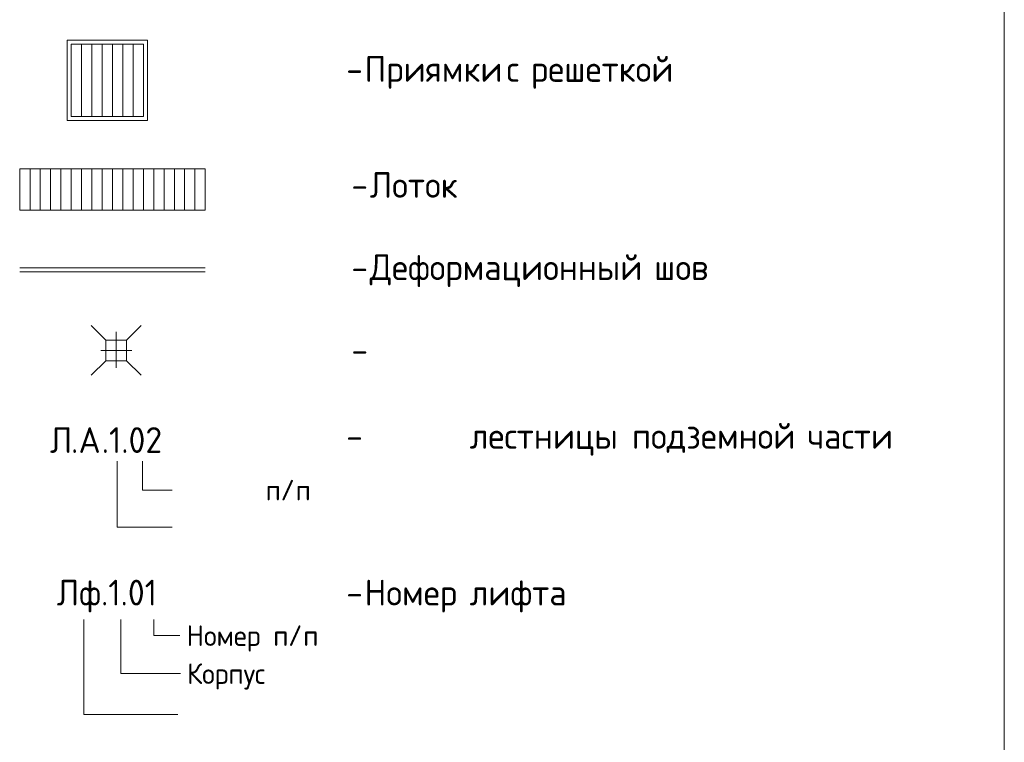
# Model space of a CAD drawing. Header units: millimetres. Extents: x 82112 to 162374, y -10965 to 131389.
# Tile 15 of 82: x 157173 to 161948, y -3351 to 155. Entities that reach past the tile are written whole.
import ezdxf

# ---------------------------------------------------------------- set-up
doc = ezdxf.new("R2010")
doc.units = ezdxf.units.MM
for name, color, linetype, lineweight in [('A-DETL', 7, 'Continuous', 25), ('A-DETL-THIN', 7, 'Continuous', 5), ('G-ANNO-TEXT', 7, 'Continuous', 5)]:
    doc.layers.add(name, color=color, linetype=linetype, lineweight=lineweight)
doc.styles.add('GOST Common', font='GOST_Common.ttf', dxfattribs={"height": 100})
doc.styles.add('GOST Common_6', font='GOST_Common.ttf', dxfattribs={"height": 125})

msp = doc.modelspace()

# ---------------------------------------------------------------- linework, layer by layer
at = {"layer": 'A-DETL', "lineweight": 5}
for p, q in [((157792.699823, 55.39154), (157402.699823, 55.39154)), ((157402.699823, -334.60846), (157402.699823, 55.39154)), ((157792.699823, -334.60846), (157792.699823, 55.39154)), ((157422.699823, -314.60846), (157422.699823, 35.39154)), ((157772.699823, 35.39154), (157422.699823, 35.39154)), ((157772.699823, -314.60846), (157772.699823, 35.39154)), ((157772.699823, -314.60846), (157422.699823, -314.60846)), ((157792.699823, -334.60846), (157402.699823, -334.60846)), ((157172.699823, -769.16998), (157172.699823, -569.16998)), ((158072.699823, -569.16998), (157172.699823, -569.16998)), ((157222.699823, -769.16998), (157222.699823, -569.16998)), ((157272.699823, -769.16998), (157272.699823, -569.16998)), ((157322.699823, -769.16998), (157322.699823, -569.16998)), ((157372.699823, -769.16998), (157372.699823, -569.16998)), ((157422.699823, -769.16998), (157422.699823, -569.16998)), ((157472.699823, -769.16998), (157472.699823, -569.16998)), ((157522.699823, -769.16998), (157522.699823, -569.16998)), ((157572.699823, -769.16998), (157572.699823, -569.16998)), ((157622.699823, -769.16998), (157622.699823, -569.16998)), ((157672.699823, -769.16998), (157672.699823, -569.16998)), ((157722.699823, -769.16998), (157722.699823, -569.16998)), ((157772.699823, -769.16998), (157772.699823, -569.16998)), ((157822.699823, -769.16998), (157822.699823, -569.16998)), ((157872.699823, -769.16998), (157872.699823, -569.16998)), ((157922.699823, -769.16998), (157922.699823, -569.16998)), ((157972.699823, -769.16998), (157972.699823, -569.16998)), ((158022.699823, -769.16998), (158022.699823, -569.16998)), ((158072.699823, -769.16998), (158072.699823, -569.16998)), ((158072.699823, -769.16998), (157172.699823, -769.16998))]:
    msp.add_line(p, q, dxfattribs=at)
at = {"layer": 'A-DETL', "color": 252, "lineweight": 5, "true_color": 0x888888}
for p, q in [((157472.699823, -314.60846), (157472.699823, 35.39154)), ((157522.699823, -314.60846), (157522.699823, 35.39154)), ((157572.699823, -314.60846), (157572.699823, 35.39154)), ((157622.699823, -314.60846), (157622.699823, 35.39154)), ((157672.699823, -314.60846), (157672.699823, 35.39154)), ((157722.699823, -314.60846), (157722.699823, 35.39154))]:
    msp.add_line(p, q, dxfattribs=at)
at = {"layer": 'A-DETL-THIN'}
for p, q in [((161947.699823, 3714.667897), (161947.699823, -10965.332103)), ((157172.699823, -1049.16998), (158072.699823, -1049.16998)), ((157172.699823, -1069.16998), (158072.699823, -1069.16998)), ((157590.816927, -1399.652732), (157520.106249, -1328.942054)), ((157690.816927, -1399.652732), (157761.527605, -1328.942054)), ((157640.816927, -1359.652732), (157640.816927, -1534.652732)), ((157590.816927, -1399.652732), (157590.816927, -1499.652732)), ((157690.816927, -1399.652732), (157590.816927, -1399.652732)), ((157690.816927, -1499.652732), (157690.816927, -1399.652732)), ((157565.816927, -1449.652732), (157715.816927, -1449.652732)), ((157590.816927, -1499.652732), (157520.106249, -1570.36341)), ((157590.816927, -1499.652732), (157690.816927, -1499.652732)), ((157690.816927, -1499.652732), (157761.527605, -1570.36341))]:
    msp.add_line(p, q, dxfattribs=at)
at = {"layer": 'G-ANNO-TEXT'}
for p, q in [((157645.925173, -1987.417426), (157645.925173, -2306.361121)), ((157769.033296, -1986.800266), (157769.033296, -2126.993394)), ((157769.033296, -2126.993394), (157892.908603, -2126.993394)), ((157892.908603, -2126.993394), (157912.752353, -2126.993394)), ((157645.925173, -2306.361121), (157909.511191, -2306.361121)), ((157909.511191, -2306.361121), (157912.818483, -2306.361121)), ((157483.23333, -2754.6133), (157483.23333, -3215.221794)), ((157663.23333, -2754.6133), (157663.23333, -3017.478564)), ((157823.23333, -2754.6133), (157823.23333, -2833.220862)), ((157823.23333, -2833.220862), (157932.969391, -2833.220862)), ((157932.969391, -2833.220862), (157949.505849, -2833.220862)), ((157663.23333, -3017.478564), (157948.626071, -3017.478564)), ((157948.626071, -3017.478564), (157951.933362, -3017.478564)), ((157483.23333, -3215.221794), (157884.135875, -3215.221794)), ((157884.135875, -3215.221794), (157940.359833, -3215.221794))]:
    msp.add_line(p, q, dxfattribs=at)

# ---------------------------------------------------------------- texts
at = {"layer": 'G-ANNO-TEXT', "attachment_point": 1}
for s, insert, char_height, width, style in [('Приямки', (158845.305885, -21.855843), 125, 781.6453125, 'GOST Common_6'), ('\\fGOST Common|b0|i0|c204|p34|; ', (159490.22776, -21.855843), 125, 52.1096875, 'GOST Common_6'), ('\\fGOST Common|b0|i0|c204|p34|; ', (159609.29026, -21.855843), 125, 52.1096875, 'GOST Common_6'), ('решеткой', (159652.285051, -21.855843), 125, 921.940625, 'GOST Common_6'), ('\\fGOST Common|b0|i0|c204|p34|;-', (158756.00901, -21.855843), 125, 108.2278125, 'GOST Common_6'), ('\\fGOST Common|b0|i0|c204|p34|;с', (159533.222551, -21.855843), 125, 92.1940625, 'GOST Common_6'), ('Лоток', (158870.305885, -584.312736), 125, 585.231875, 'GOST Common_6'), ('\\fGOST Common|b0|i0|c204|p34|;-', (158781.00901, -584.312736), 125, 108.2278125, 'GOST Common_6'), ('Деформационный', (158870.305885, -983.648134), 125, 1619.40875, 'GOST Common_6'), ('\\fGOST Common|b0|i0|c204|p34|; ', (160206.451718, -983.648134), 125, 52.1096875, 'GOST Common_6'), ('шов', (160249.44651, -983.648134), 125, 352.7425, 'GOST Common_6'), ('\\fGOST Common|b0|i0|c204|p34|;-', (158781.00901, -983.648134), 125, 108.2278125, 'GOST Common_6'), ('\\fGOST Common|b0|i0|c204|p34|;-', (158781.00901, -1384.130887), 125, 108.2278125, 'GOST Common_6'), ('\\fGOST Common|b0|i0|c204|p34|; ', (159311.63401, -1801.855843), 125, 52.1096875, 'GOST Common_6'), ('\\fGOST Common|b0|i0|c204|p34|; ', (160098.769426, -1801.855843), 125, 52.1096875, 'GOST Common_6'), ('подземной', (160141.764218, -1801.855843), 125, 978.05875, 'GOST Common_6'), ('\\fGOST Common|b0|i0|c204|p34|; ', (160948.743385, -1801.855843), 125, 52.1096875, 'GOST Common_6'), ('\\fGOST Common|b0|i0|c204|p34|;Л', (157319.237487, -1821.855843), 125, 124.2615625, 'GOST Common_6'), ('\\fGOST Common|b0|i0|c204|p34|;А', (157458.143737, -1821.855843), 125, 136.286875, 'GOST Common_6'), ('.1.02', (157570.591654, -1821.855843), 125, 380.8015625, 'GOST Common_6'), ('лестницы', (159354.628801, -1801.855843), 125, 901.8984375, 'GOST Common_6'), ('части', (160991.738176, -1801.855843), 125, 565.1896875, 'GOST Common_6'), ('\\fGOST Common|b0|i0|c204|p34|;-', (158756.00901, -1801.855843), 125, 108.2278125, 'GOST Common_6'), ('\\fGOST Common|b0|i0|c204|p34|;.', (157421.763529, -1821.855843), 125, 44.0928125, 'GOST Common_6'), ('\\fGOST Common|b0|i0|c204|p34|; ', (158328.898186, -2076.993394), 100, 44.0928125, 'GOST Common'), ('\\fGOST Common|b0|i0|c204|p34|;/', (158438.038811, -2076.993394), 100, 88.185625, 'GOST Common'), ('\\fGOST Common|b0|i0|c204|p34|;п', (158365.278394, -2076.993394), 100, 88.185625, 'GOST Common'), ('\\fGOST Common|b0|i0|c204|p34|;п', (158510.799228, -2076.993394), 100, 88.185625, 'GOST Common'), ('Лф', (157352.310404, -2561.855843), 125, 260.5484375, 'GOST Common_6'), ('.1.01', (157567.284362, -2561.855843), 125, 348.7340625, 'GOST Common_6'), ('Номер', (158845.305885, -2561.855843), 125, 565.1896875, 'GOST Common_6'), ('\\fGOST Common|b0|i0|c204|p34|; ', (159311.63401, -2561.855843), 125, 52.1096875, 'GOST Common_6'), ('лифта', (159354.628801, -2561.855843), 125, 609.2825, 'GOST Common_6'), ('\\fGOST Common|b0|i0|c204|p34|;-', (158756.00901, -2561.855843), 125, 108.2278125, 'GOST Common_6'), ('Номер', (157982.005849, -2783.220862), 100, 464.97875, 'GOST Common'), ('\\fGOST Common|b0|i0|c204|p34|; ', (158365.651682, -2783.220862), 100, 44.0928125, 'GOST Common'), ('\\fGOST Common|b0|i0|c204|p34|;п', (158402.031891, -2783.220862), 100, 88.185625, 'GOST Common'), ('\\fGOST Common|b0|i0|c204|p34|;/', (158474.792307, -2783.220862), 100, 88.185625, 'GOST Common'), ('\\fGOST Common|b0|i0|c204|p34|;п', (158547.552724, -2783.220862), 100, 88.185625, 'GOST Common'), ('Корпус', (157984.433362, -2967.478564), 100, 525.1053125, 'GOST Common')]:
    msp.add_mtext(s, dxfattribs=dict(at, insert=insert, char_height=char_height, width=width, style=style))

doc.saveas('drawing.dxf')
